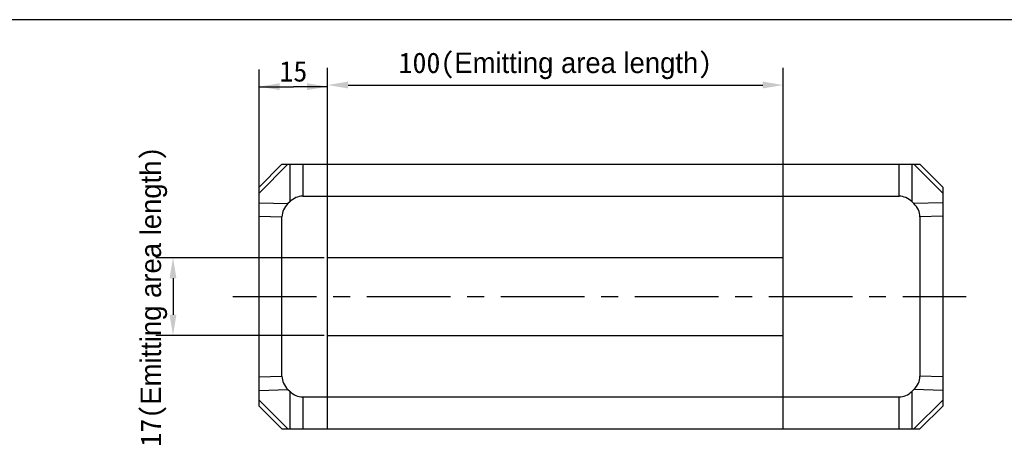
# Model space of a CAD drawing. Header units: millimetres. Extents: x -44 to 512, y 103 to 386.
# Tile 4 of 5: x 100 to 244, y 322 to 386. Entities that reach past the tile are written whole.
import ezdxf
from ezdxf.enums import TextEntityAlignment as Align

# ---------------------------------------------------------------- set-up
doc = ezdxf.new("R2010")
doc.units = ezdxf.units.MM
doc.header["$LTSCALE"] = 32.67
doc.header["$PDMODE"] = 3
doc.header["$PDSIZE"] = 8
doc.linetypes.add('CENTER', pattern=[0.6, 0.375, -0.075, 0.075, -0.075])
doc.layers.get('0').update_dxf_attribs({"linetype": 'CONTINUOUS'})
doc.layers.get('Defpoints').update_dxf_attribs({"linetype": 'CONTINUOUS'})
for name, color, linetype in [('00_COMPONENTS', 7, 'CONTINUOUS'), ('03_ALL_AXES', 7, 'CONTINUOUS'), ('51__DRAFT_DIMS', 7, 'CONTINUOUS')]:
    doc.layers.add(name, color=color, linetype=linetype)
doc.styles.get("Standard").update_dxf_attribs({"font": 'simfang.ttf'})
doc.dimstyles.new('DIMSTYLE_2', dxfattribs={"dimtxt": 3, "dimasz": 3, "dimexe": 2.5, "dimexo": 0.5, "dimgap": 0.75, "dimtad": 1, "dimlfac": 1.5, "dimdsep": 46, "dimtxsty": 'STANDARD', "dimblk": '_FILLED', "dimblk1": '_FILLED', "dimblk2": '_FILLED', "dimcen": 0.09, "dimclrt": 3, "dimazin": 2, "dimtp": 0.3, "dimtm": 0.3, "dimtfac": 1, "dimtofl": 0, "dimtmove": 0, "dimatfit": 3, "dimldrblk": '_FILLED', "dimfxl": 1, "dimtolj": 1, "dimarcsym": 0})
doc.dimstyles.new('DIMSTYLE_4', dxfattribs={"dimtxt": 3, "dimasz": 3, "dimexe": 2.5, "dimexo": 0.5, "dimgap": 0.75, "dimtad": 1, "dimlfac": 1.5, "dimdsep": 46, "dimtxsty": 'STANDARD', "dimblk": '_FILLED', "dimblk1": '_FILLED', "dimblk2": '_FILLED', "dimcen": 0.09, "dimclrt": 3, "dimazin": 2, "dimtp": 0.2, "dimtm": 0.2, "dimtfac": 1, "dimtofl": 0, "dimtmove": 0, "dimatfit": 3, "dimldrblk": '_FILLED', "dimfxl": 1, "dimtolj": 1, "dimarcsym": 0})

# ---------------------------------------------------------------- blocks, each defined once
blk = doc.blocks.new('_FILLED')
at = {"color": 0, "linetype": 'ByBlock'}
blk.add_solid([(0, 0), (-1, 0.167), (-1, -0.167)], dxfattribs=at)
blk = doc.blocks.new('*D7')
at = {"layer": '51__DRAFT_DIMS', "color": 0, "lineweight": -2}
for p, q in [((144.88, 350.82), (120.27, 350.82)), ((122.77, 347.82), (122.77, 342.49)), ((144.88, 339.49), (120.27, 339.49))]:
    blk.add_line(p, q, dxfattribs=at)
at = {"layer": 'Defpoints', "color": 0}
for p in [(145.38, 350.82), (122.77, 339.49), (145.38, 339.49)]:
    blk.add_point(p, dxfattribs=at)
at = {"layer": '51__DRAFT_DIMS', "color": 0, "linetype": 'ByBlock', "lineweight": -2, "xscale": 3, "yscale": 3, "zscale": 3}
for p, rotation in [((122.77, 350.82), 90), ((122.77, 339.49), 270)]:
    blk.add_blockref('_FILLED', p, dxfattribs=dict(at, rotation=rotation))
at = {"layer": '51__DRAFT_DIMS', "color": 3, "insert": (118.02, 345.15), "char_height": 3, "attachment_point": 2, "rotation": 90, "line_spacing_factor": 0.9}
blk.add_mtext('\\A1;\\A1;17({\\f方正兰亭黑_GBK|b0|i0|c134|p0;Emitting area length})', dxfattribs=at)
blk = doc.blocks.new('*D8')
at = {"layer": '51__DRAFT_DIMS', "color": 0, "lineweight": -2}
for p, q in [((145.38, 360.32), (145.38, 378.56)), ((212.04, 360.32), (212.04, 378.56)), ((148.38, 376.06), (209.04, 376.06))]:
    blk.add_line(p, q, dxfattribs=at)
at = {"layer": 'Defpoints', "color": 0}
for p in [(212.04, 376.06), (145.38, 359.82), (212.04, 359.82)]:
    blk.add_point(p, dxfattribs=at)
at = {"layer": '51__DRAFT_DIMS', "color": 0, "linetype": 'ByBlock', "lineweight": -2, "xscale": 3, "yscale": 3, "zscale": 3, "rotation": 180}
blk.add_blockref('_FILLED', (145.38, 376.06), dxfattribs=at)
at = {"layer": '51__DRAFT_DIMS', "color": 0, "linetype": 'ByBlock', "lineweight": -2, "xscale": 3, "yscale": 3, "zscale": 3}
blk.add_blockref('_FILLED', (212.04, 376.06), dxfattribs=at)
at = {"layer": '51__DRAFT_DIMS', "color": 3, "insert": (178.71, 380.81), "char_height": 3, "attachment_point": 2, "line_spacing_factor": 0.9}
blk.add_mtext('\\A1;\\A1;100({\\f方正兰亭黑_GBK|b0|i0|c134|p0;Emitting area length})', dxfattribs=at)
blk = doc.blocks.new('*D9')
at = {"layer": '51__DRAFT_DIMS', "color": 4, "transparency": 16777216}
for p, q in [((135.38, 357.4), (135.38, 378.32)), ((145.38, 360.32), (145.38, 378.32)), ((135.38, 375.82), (140.38, 375.82)), ((145.38, 375.82), (140.38, 375.82))]:
    blk.add_line(p, q, dxfattribs=at)
at = {"layer": '51__DRAFT_DIMS', "color": 4, "transparency": 16777216, "xscale": 3, "yscale": 3, "zscale": 3, "rotation": 180}
blk.add_blockref('_FILLED', (135.38, 375.82), dxfattribs=at)
at = {"layer": '51__DRAFT_DIMS', "color": 4, "transparency": 16777216, "xscale": 3, "yscale": 3, "zscale": 3}
blk.add_blockref('_FILLED', (145.38, 375.82), dxfattribs=at)
at = {"layer": '51__DRAFT_DIMS', "color": 3, "transparency": 16777216}
blk.add_text('15', height=3, dxfattribs=at).set_placement((140.38, 376.57), align=Align.CENTER)

msp = doc.modelspace()

# ---------------------------------------------------------------- linework, layer by layer
at = {"color": 7}
msp.add_line((512.3029, 385.6008), (-43.7107, 385.6008), dxfattribs=at)
at = {"layer": '00_COMPONENTS', "color": 7}
for p, q in [((135.3771, 361.1526), (138.7105, 364.486)), ((138.7105, 364.486), (232.0438, 364.486)), ((145.3771, 325.8193), (145.3771, 364.486)), ((212.0438, 325.8193), (212.0438, 364.486)), ((235.3771, 361.1526), (232.0438, 364.486)), ((135.3771, 329.1526), (135.3771, 361.1526)), ((235.3771, 361.1526), (235.3771, 329.1526)), ((139.8573, 358.9898), (139.5938, 358.7336)), ((141.7458, 359.8193), (229.0085, 359.8193)), ((231.1605, 358.7336), (230.8969, 358.9898)), ((138.7105, 333.5025), (138.7105, 356.8028)), ((232.0438, 356.8028), (232.0438, 333.5025)), ((212.0438, 350.8193), (145.3771, 350.8193)), ((145.3771, 339.486), (212.0438, 339.486)), ((139.5938, 331.5717), (139.8573, 331.3154)), ((230.8969, 331.3154), (231.1605, 331.5717)), ((141.7458, 330.486), (229.0085, 330.486)), ((135.3771, 329.1526), (138.7105, 325.8193)), ((235.3771, 329.1526), (232.0438, 325.8193)), ((138.7105, 325.8193), (232.0438, 325.8193))]:
    msp.add_line(p, q, dxfattribs=at)
at = {"layer": '00_COMPONENTS', "color": 4}
for p, q in [((135.3771, 360.2693), (139.5938, 364.486)), ((139.8573, 364.486), (139.8573, 358.9898)), ((141.7458, 364.486), (141.7458, 359.8193)), ((229.0085, 359.8193), (229.0085, 364.486)), ((230.8969, 358.9898), (230.8969, 364.486)), ((235.3771, 360.2693), (231.1605, 364.486)), ((135.3771, 358.8505), (139.5938, 358.7336)), ((235.3771, 358.8505), (231.1605, 358.7336)), ((135.3771, 356.8952), (138.7105, 356.8028)), ((235.3771, 356.8952), (232.0438, 356.8028)), ((135.3771, 333.41), (138.7105, 333.5025)), ((235.3771, 333.41), (232.0438, 333.5025)), ((135.3771, 331.4548), (139.5938, 331.5717)), ((235.3771, 331.4548), (231.1605, 331.5717)), ((135.3771, 330.036), (139.5938, 325.8193)), ((139.8573, 331.3154), (139.8573, 325.8193)), ((141.7458, 330.486), (141.7458, 325.8193)), ((229.0085, 325.8193), (229.0085, 330.486)), ((230.8969, 325.8193), (230.8969, 331.3154)), ((235.3771, 330.036), (231.1605, 325.8193))]:
    msp.add_line(p, q, dxfattribs=at)
at = {"layer": '00_COMPONENTS', "color": 7}
for centre, major_axis, ratio, start_param, end_param in [((143.4245, 356.7374), (4.7131, -0.1307), 0.70697091, 2.53902597, 3.16119316), ((141.7458, 355.1053), (0, -4.714), 0.70710678, 3.14159265, 3.74388), ((229.0085, 355.1053), (0, 4.714), 0.70710678, -0.60228735, 0), ((227.3298, 356.7374), (-4.7131, -0.1307), 0.70697091, 3.12199215, 3.74415934), ((143.4245, 333.5678), (4.7131, 0.1307), 0.70697091, 3.12199215, 3.74415934), ((227.3298, 333.5678), (-4.7131, 0.1307), 0.70697091, 2.53902597, 3.16119316), ((141.7458, 335.2), (0, -4.714), 0.70710678, -0.60228735, 0), ((229.0085, 335.2), (0, 4.714), 0.70710678, 3.14159265, 3.74388)]:
    msp.add_ellipse(centre, major_axis=major_axis, ratio=ratio, start_param=start_param, end_param=end_param, dxfattribs=at)
at = {"layer": '03_ALL_AXES', "color": 1, "linetype": 'CENTER'}
msp.add_line((131.5226, 345.1526), (238.8314, 345.1526), dxfattribs=at)

# ---------------------------------------------------------------- dimensions: what is measured, and where the dimension line sits
at = {"layer": '51__DRAFT_DIMS', "color": 4}
dim = msp.add_linear_dim(base=(212.0438, 376.0552), p1=(145.3771, 359.8193), p2=(212.0438, 359.8193), text='\\A1;<>({\\f方正兰亭黑_GBK|b0|i0|c134|p0;Emitting area length})', dimstyle='DIMSTYLE_2', override={"dimtxsty": 'STANDARD'}, dxfattribs=at)
dim.commit()
dim.dimension.update_dxf_attribs({"geometry": '*D8', "text_midpoint": (178.7105, 376.0552), "dimtype": 160})
dim = msp.add_linear_dim(base=(135.3771, 375.8215), p1=(145.3771, 359.8193), p2=(135.3771, 356.8952), angle=180, dimstyle='DIMSTYLE_4', dxfattribs=at)
dim.commit()
dim.dimension.update_dxf_attribs({"geometry": '*D9', "text_midpoint": (140.4621, 375.8215), "dimtype": 160})
dim = msp.add_linear_dim(base=(122.767, 339.486), p1=(145.3771, 350.8193), p2=(145.3771, 339.486), angle=270, text='\\A1;<>({\\f方正兰亭黑_GBK|b0|i0|c134|p0;Emitting area length})', dimstyle='DIMSTYLE_4', override={"dimtxsty": 'STANDARD'}, dxfattribs=at)
dim.commit()
dim.dimension.update_dxf_attribs({"geometry": '*D7', "text_midpoint": (122.767, 345.1526), "dimtype": 160})

doc.saveas('drawing.dxf')
